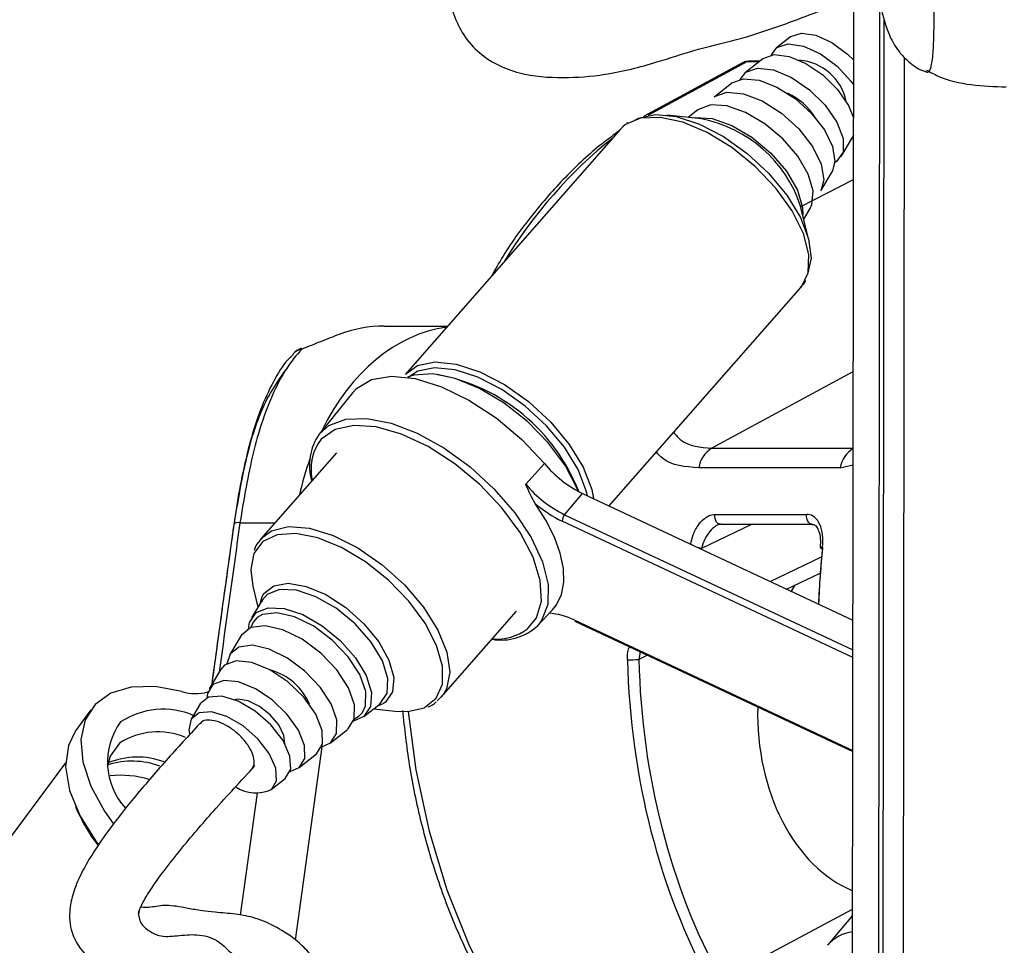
# Model space of a CAD drawing. Header units: millimetres. Extents: x 20 to 22981, y 40 to 19992.
# Tile 9 of 143: x 3953 to 4050, y 6495 to 6586. Entities that reach past the tile are written whole.
import ezdxf

# ---------------------------------------------------------------- set-up
doc = ezdxf.new("R2010")
doc.units = ezdxf.units.MM
doc.header["$LTSCALE"] = 2
doc.layers.add('COMPONENT_GEOMETRY', color=7, linetype='Continuous')
doc.styles.add('SLDTEXTSTYLE0', font='TXT', dxfattribs={"width": 0.75})
doc.dimstyles.new('SLDDIMSTYLE0', dxfattribs={"dimtxt": 100, "dimasz": 6.604, "dimexe": 0, "dimexo": 0.0625, "dimgap": 25, "dimtad": 0, "dimtih": 1, "dimtoh": 1, "dimdec": 0, "dimrnd": 1e-09, "dimzin": 12, "dimdsep": 46, "dimtxsty": 'SLDTEXTSTYLE0', "dimsah": 1, "dimcen": 0.09, "dimadec": 0, "dimazin": 3, "dimtfac": 1, "dimtdec": 0, "dimtofl": 0, "dimtmove": 0, "dimatfit": 3, "dimfxl": 1, "dimfrac": 2, "dimtolj": 1, "dimtzin": 12, "dimarcsym": 0})

# ---------------------------------------------------------------- blocks, each defined once
blk = doc.blocks.new('_D_4')
at = {"layer": 'COMPONENT_GEOMETRY', "color": 7}
for p, q in [((6638.523, 7959.491), (1711.232, 7959.491)), ((1717.582, 7959.491), (1717.582, 5203.331)), ((1517.513, 5183.019), (1487.044, 5183.019)), ((1487.044, 5183.019), (1487.044, 5024.269)), ((1917.651, 5183.019), (1948.12, 5183.019)), ((1948.12, 5183.019), (1948.12, 5024.269)), ((1487.044, 5024.269), (1517.513, 5024.269)), ((1948.12, 5024.269), (1917.651, 5024.269)), ((1717.582, 2118.491), (1717.582, 4874.651)), ((6578.749, 2118.491), (1711.232, 2118.491))]:
    blk.add_line(p, q, dxfattribs=at)
for points in [[(1717.582, 7959.491), (1716.566, 7952.887), (1718.598, 7952.887)], [(1717.582, 2118.491), (1718.598, 2125.095), (1716.566, 2125.095)]]:
    blk.add_solid(points, dxfattribs=at)
at = {"layer": 'COMPONENT_GEOMETRY', "color": 7, "char_height": 100, "attachment_point": 1, "style": 'SLDTEXTSTYLE0'}
for s, insert in [('9\'6.98"', (1517.513, 5153.176)), ('2921mm', (1444.804, 5003.558))]:
    blk.add_mtext(s, dxfattribs=dict(at, insert=insert))

msp = doc.modelspace()

# ---------------------------------------------------------------- linework, layer by layer
at = {"color": 7, "linetype": 'Continuous', "lineweight": 25}
for p, q in [((4034.907, 6446.558), (4035.117, 6603.464)), ((4037.907, 6446.566), (4038.094, 6586.161)), ((4037.938, 6469.562), (4038.094, 6586.16)), ((4028.865, 6584.525), (4027.5, 6583.449)), ((4026.135, 6582.373), (4024.429, 6581.028)), ((4025.813, 6582.119), (4024.741, 6582.119)), ((4039.944, 6474.547), (4040.089, 6582.505)), ((4024.141, 6581.97), (4014.416, 6576.698)), ((4023.064, 6579.953), (4021.358, 6578.608)), ((4019.763, 6577.351), (4018.808, 6576.598)), ((4020.107, 6576.452), (4016.699, 6576.835)), ((4012.161, 6575.446), (3991.005, 6551.364)), ((4012.652, 6575.895), (4012.382, 6575.672)), ((4012.885, 6576.068), (4012.769, 6576.003)), ((4033.847, 6572.755), (4034.961, 6574.62)), ((4035.079, 6574.861), (4034.961, 6574.62)), ((4031.842, 6569.397), (4032.956, 6571.263)), ((4030.684, 6564.549), (4029.865, 6567.879)), ((4030.177, 6566.61), (4030.801, 6567.654)), ((4011.039, 6538.411), (4029.891, 6559.869)), ((3988.925, 6556.091), (3995.158, 6556.091)), ((3985.839, 6549.571), (3982.521, 6545.47)), ((3984.21, 6543.63), (3976.789, 6535.184)), ((4021.109, 6544.078), (4035.035, 6544.078)), ((4002.842, 6540.536), (4004.675, 6542.573)), ((4033.769, 6542.166), (4019.842, 6542.166)), ((4006.654, 6537.549), (4008.419, 6539.639)), ((4008.419, 6539.639), (4035.015, 6527.171)), ((4021.433, 6537.579), (4030.462, 6537.579)), ((4021.986, 6536.608), (4031.015, 6536.608)), ((4028.486, 6530.232), (4031.796, 6531.811)), ((3975.996, 6530.504), (3976.503, 6528.443)), ((3976.923, 6529.147), (3975.879, 6527.4)), ((3976.707, 6528.786), (3976.919, 6529.493)), ((3976.881, 6528.99), (3976.976, 6529.141)), ((3994.519, 6519.607), (4001.94, 6528.054)), ((4003.982, 6526.616), (4005.479, 6528.187)), ((4007.719, 6527.045), (4034.997, 6514.257)), ((3974.838, 6525.656), (3973.724, 6523.791)), ((3972.833, 6522.298), (3971.719, 6520.433)), ((3994.704, 6519.84), (3994.127, 6519.234)), ((3960.055, 6518.369), (3958.561, 6516.284)), ((3970.828, 6518.941), (3969.937, 6517.449)), ((3986.917, 6517.702), (3988.515, 6518.962)), ((3987.872, 6518.455), (3989.981, 6518.218)), ((3988.833, 6518.986), (3988.185, 6518.702)), ((3988.521, 6518.967), (3988.388, 6518.887)), ((3983.616, 6515.1), (3985.322, 6516.445)), ((3980.545, 6512.68), (3982.251, 6514.025)), ((3957.59, 6513.136), (3944.589, 6495.779)), ((3977.815, 6510.528), (3979.18, 6511.604)), ((4034.976, 6498.139), (4032.539, 6495.249))]:
    msp.add_line(p, q, dxfattribs=at)
at = {"color": 8, "linetype": 'Continuous', "lineweight": 25}
for p, q in [((4037.472, 6441.736), (4037.667, 6587.84)), ((4024.589, 6582.079), (4014.843, 6576.797)), ((4025.762, 6582.079), (4024.589, 6582.079)), ((4012.382, 6575.672), (4012.161, 6575.446)), ((4029.874, 6567.842), (4035.073, 6570.503)), ((4021.109, 6544.078), (4035.047, 6551.633)), ((3982.41, 6544.536), (3982.041, 6543.808)), ((4035.035, 6544.078), (4035.037, 6544.079)), ((4033.769, 6542.166), (4035.035, 6542.465)), ((4006.654, 6537.549), (4035.011, 6524.255)), ((3974.731, 6536.754), (3978.169, 6536.754)), ((4035.01, 6523.505), (4006.421, 6536.907)), ((4025.085, 6536.608), (4020.119, 6534.237)), ((4026.858, 6530.995), (4031.933, 6533.417)), ((4007.647, 6527.174), (4034.998, 6514.352)), ((4014.087, 6524.06), (4013.956, 6523.316)), ((4014.807, 6523.723), (4013.956, 6523.316)), ((3989.039, 6519.132), (3988.833, 6518.986)), ((3985.982, 6517.487), (3986.45, 6517.764)), ((3986.45, 6517.764), (3986.77, 6518.093)), ((3982.775, 6514.715), (3980.175, 6495.732)), ((3974.801, 6498.167), (3976.445, 6510.166)), ((4022.035, 6491.875), (4034.977, 6498.761))]:
    msp.add_line(p, q, dxfattribs=at)
at = {"color": 7, "linetype": 'Continuous', "lineweight": 25, "flags": 128}
for points in [[(4028.903, 6584.554), (4029.946, 6584.886), (4031.353, 6584.678), (4032.933, 6583.956), (4034.474, 6582.818), (4035.088, 6582.221)], [(4027.01, 6582.742), (4027.54, 6583.48), (4028.646, 6583.832), (4030.137, 6583.611), (4031.813, 6582.846), (4033.447, 6581.64), (4034.818, 6580.156), (4035.085, 6579.782)], [(4026.178, 6582.406), (4027.269, 6582.774), (4028.733, 6582.6), (4030.394, 6581.907), (4032.052, 6580.777), (4033.506, 6579.347), (4034.581, 6577.789), (4035.081, 6576.569)], [(4023.917, 6580.341), (4024.474, 6581.063), (4025.639, 6581.456), (4027.201, 6581.271), (4028.974, 6580.531), (4030.743, 6579.325), (4032.294, 6577.799), (4033.441, 6576.136), (4034.046, 6574.538), (4034.035, 6573.196), (4033.409, 6572.274), (4033.231, 6572.159)], [(4023.112, 6579.989), (4024.258, 6580.395), (4025.789, 6580.256), (4027.538, 6579.589), (4029.316, 6578.464), (4030.93, 6577.005), (4032.205, 6575.369), (4033.004, 6573.733), (4033.239, 6572.275), (4032.956, 6571.263)], [(4021.408, 6578.646), (4022.624, 6579.076), (4024.246, 6578.93), (4026.1, 6578.222), (4027.984, 6577.03), (4029.695, 6575.483), (4031.047, 6573.749), (4031.893, 6572.016), (4032.142, 6570.47), (4031.842, 6569.397)], [(4030.801, 6567.654), (4030.979, 6568.038), (4031.09, 6569.398), (4030.61, 6571.036), (4029.586, 6572.792), (4028.118, 6574.494), (4026.35, 6575.976), (4024.455, 6577.091), (4022.618, 6577.732), (4021.02, 6577.835), (4019.816, 6577.391), (4019.763, 6577.351)], [(4013.412, 6576.252), (4013.926, 6576.526), (4015.596, 6576.878), (4017.633, 6576.68), (4019.908, 6575.944), (4022.278, 6574.716), (4024.595, 6573.073), (4026.714, 6571.119), (4028.5, 6568.976), (4029.841, 6566.779), (4030.654, 6564.666), (4030.888, 6562.77), (4030.527, 6561.209), (4030.495, 6561.145)], [(3980.83, 6553.823), (3980.745, 6553.884), (3980.724, 6553.883)], [(3991.005, 6551.364), (3992.176, 6552.2), (3993.889, 6552.562), (3995.978, 6552.359), (3998.311, 6551.604), (4000.742, 6550.345), (4003.118, 6548.66), (4005.29, 6546.656), (4007.121, 6544.459), (4008.497, 6542.206), (4009.331, 6540.039), (4009.514, 6539.126)], [(4008.893, 6539.417), (4008.783, 6539.9), (4007.977, 6541.993), (4006.648, 6544.17), (4004.878, 6546.293), (4002.78, 6548.229), (4000.484, 6549.856), (3998.136, 6551.073), (3995.882, 6551.802), (3993.864, 6551.998), (3992.21, 6551.649), (3991.28, 6551.05)], [(3985.839, 6549.571), (3986.187, 6549.945), (3987.676, 6550.83), (3989.636, 6551.163), (3991.967, 6550.926), (3994.55, 6550.131), (3997.25, 6548.819), (3999.928, 6547.059), (4002.446, 6544.94), (4004.675, 6542.573)], [(4007.994, 6539.852), (4007.891, 6540.116), (4006.733, 6542.35), (4005.08, 6544.588), (4003.035, 6546.689), (4000.726, 6548.521), (3998.3, 6549.969), (3995.907, 6550.943), (3993.7, 6551.38), (3991.815, 6551.254), (3991.212, 6551.06)], [(4002.995, 6526.323), (4003.885, 6527.391), (4004.382, 6529.058), (4004.269, 6531.091), (4003.553, 6533.379), (4002.272, 6535.801), (4000.495, 6538.225), (3998.318, 6540.52), (3995.858, 6542.563), (3993.249, 6544.244), (3990.63, 6545.472), (3988.142, 6546.18), (3985.921, 6546.332), (3984.085, 6545.918), (3982.734, 6544.96), (3982.41, 6544.536)], [(4005.479, 6528.187), (4005.868, 6528.671), (4006.361, 6529.694), (4006.588, 6530.903), (4006.542, 6532.271), (4006.227, 6533.766), (4005.648, 6535.353), (4004.82, 6536.995), (4003.76, 6538.656)], [(3976.054, 6533.615), (3975.789, 6532.139), (3975.996, 6530.504)], [(3975.568, 6526.343), (3975.675, 6526.937), (3976.33, 6527.916)], [(3976.33, 6527.916), (3977.504, 6528.395), (3979.081, 6528.328), (3980.907, 6527.721), (3982.804, 6526.633), (3984.586, 6525.172), (3986.079, 6523.48), (3987.135, 6521.722), (3987.653, 6520.071), (3987.581, 6518.688), (3986.926, 6517.71), (3985.91, 6517.258)], [(3986.77, 6518.093), (3987.088, 6518.751), (3987.113, 6520.154), (3986.522, 6521.822), (3985.381, 6523.573), (3983.812, 6525.218), (3981.986, 6526.579), (3980.1, 6527.508), (3978.359, 6527.905), (3976.951, 6527.726), (3976.432, 6527.432)], [(3985.33, 6516.452), (3985.97, 6517.442), (3985.995, 6518.85), (3985.403, 6520.524), (3984.257, 6522.281), (3982.683, 6523.933), (3980.85, 6525.298), (3978.957, 6526.231), (3977.21, 6526.628), (3975.797, 6526.449), (3974.872, 6525.711), (3974.838, 6525.656)], [(3982.775, 6514.715), (3983.624, 6515.107), (3984.227, 6516.041), (3984.251, 6517.37), (3983.692, 6518.949), (3982.611, 6520.607), (3981.126, 6522.165), (3979.396, 6523.453), (3977.611, 6524.333), (3975.962, 6524.708), (3974.629, 6524.539), (3973.757, 6523.843), (3973.449, 6522.894)], [(3982.258, 6514.031), (3982.849, 6514.982), (3982.823, 6516.343), (3982.184, 6517.951), (3981.009, 6519.611), (3979.439, 6521.123), (3977.664, 6522.305), (3975.898, 6523.014), (3974.354, 6523.165), (3973.218, 6522.739), (3972.833, 6522.298)], [(3979.67, 6512.311), (3980.552, 6512.686), (3981.105, 6513.577), (3981.081, 6514.853), (3980.482, 6516.359), (3979.381, 6517.915), (3977.909, 6519.332), (3976.246, 6520.44), (3974.591, 6521.104), (3973.144, 6521.245), (3972.08, 6520.846), (3971.526, 6519.955), (3971.466, 6519.518)], [(3969.028, 6520.168), (3966.403, 6520.641), (3964.034, 6520.582), (3962.035, 6519.994), (3960.499, 6518.903), (3959.501, 6517.364), (3959.086, 6515.447), (3959.275, 6513.245), (3960.059, 6510.861), (3961.401, 6508.41), (3962.272, 6507.182)], [(3979.186, 6511.609), (3979.724, 6512.515), (3979.648, 6513.82), (3978.968, 6515.348), (3977.776, 6516.892), (3976.234, 6518.244), (3974.548, 6519.222), (3972.948, 6519.693), (3971.649, 6519.594), (3970.828, 6518.941)], [(3979.153, 6515.026), (3979.057, 6515.855), (3978.551, 6516.872), (3977.705, 6517.874), (3976.647, 6518.706), (3975.539, 6519.243), (3974.549, 6519.404), (3974.225, 6519.355)], [(3977.821, 6510.533), (3978.328, 6511.388), (3978.257, 6512.618), (3977.615, 6514.059), (3976.491, 6515.516), (3975.036, 6516.792), (3973.446, 6517.714), (3971.937, 6518.158), (3970.711, 6518.065), (3969.935, 6517.446), (3969.714, 6516.386), (3969.759, 6516.017)], [(3989.981, 6518.218), (3991.236, 6518.183), (3992.846, 6518.568)], [(3958.561, 6516.284), (3957.859, 6514.864), (3957.592, 6512.784), (3957.983, 6510.423), (3959.011, 6507.906), (3960.623, 6505.364), (3960.795, 6505.137)], [(3962.887, 6515.091), (3961.985, 6513.805), (3961.746, 6512.944)]]:
    msp.add_lwpolyline(points, dxfattribs=at)
at = {"color": 8, "linetype": 'Continuous', "lineweight": 25, "flags": 128}
for points in [[(4024.741, 6582.119), (4024.67, 6582.111), (4024.589, 6582.079)], [(4029.891, 6559.869), (4029.948, 6559.937), (4030.617, 6561.326), (4030.683, 6563.112), (4030.142, 6565.184), (4029.028, 6567.412), (4027.412, 6569.655), (4025.394, 6571.772), (4023.102, 6573.631), (4020.679, 6575.115), (4018.279, 6576.13), (4016.05, 6576.612), (4014.135, 6576.532), (4012.652, 6575.895)], [(4019.202, 6576.554), (4019.485, 6576.6), (4021.164, 6576.492), (4023.093, 6575.819), (4025.083, 6574.647), (4026.94, 6573.091), (4028.482, 6571.304), (4029.557, 6569.459), (4030.061, 6567.739), (4030.083, 6566.994)], [(3982.521, 6545.47), (3983.472, 6546.303), (3985.135, 6546.925), (3987.21, 6547.007), (3989.593, 6546.544), (3992.165, 6545.561), (3994.795, 6544.105), (3997.354, 6542.252), (3999.711, 6540.092), (4001.749, 6537.735), (4003.367, 6535.298), (4004.482, 6532.905), (4005.038, 6530.675), (4005.009, 6528.719), (4004.395, 6527.136), (4003.982, 6526.616)], [(4021.986, 6536.608), (4021.874, 6536.624), (4021.733, 6536.692), (4021.609, 6536.811), (4021.512, 6536.971), (4021.448, 6537.161), (4021.421, 6537.369), (4021.433, 6537.579)], [(4031.008, 6536.608), (4030.903, 6536.624), (4030.762, 6536.692), (4030.638, 6536.811), (4030.541, 6536.971), (4030.476, 6537.161), (4030.45, 6537.369), (4030.462, 6537.579)], [(3976.845, 6535.245), (3977.841, 6535.966), (3979.518, 6536.373), (3981.58, 6536.216), (3983.899, 6535.505), (3986.327, 6534.285), (3988.714, 6532.631), (3990.908, 6530.649), (3992.772, 6528.462), (3994.189, 6526.208), (3995.069, 6524.029), (3995.358, 6522.061), (3995.038, 6520.429), (3994.704, 6519.84)], [(3992.846, 6518.568), (3992.871, 6518.58), (3994.028, 6519.503), (3994.633, 6520.892), (3994.648, 6522.662), (3994.073, 6524.7), (3992.944, 6526.878), (3991.332, 6529.061), (3989.337, 6531.11), (3987.086, 6532.897), (3984.72, 6534.309), (3982.387, 6535.258), (3980.234, 6535.685), (3978.396, 6535.561), (3976.989, 6534.896), (3976.989, 6534.896)], [(3976.989, 6534.896), (3976.102, 6533.731), (3976.054, 6533.615)], [(4031.795, 6534.326), (4031.795, 6534.327), (4031.813, 6534.343), (4031.859, 6534.356), (4031.933, 6534.364), (4032.032, 6534.368)], [(3976.919, 6529.493), (3977.093, 6529.795), (3978.052, 6530.56), (3979.476, 6530.804), (3981.237, 6530.503), (3983.179, 6529.686), (3985.129, 6528.425), (3986.915, 6526.831), (3988.377, 6525.047), (3989.385, 6523.23), (3989.851, 6521.543), (3989.732, 6520.136), (3989.039, 6519.132), (3989.039, 6519.132)], [(3988.525, 6518.969), (3989.212, 6519.997), (3989.288, 6521.45), (3988.744, 6523.183), (3987.634, 6525.03), (3986.067, 6526.807), (3984.196, 6528.342), (3982.203, 6529.484), (3980.285, 6530.122), (3978.628, 6530.192), (3977.396, 6529.689), (3976.923, 6529.147)], [(3976.432, 6527.432), (3976.029, 6526.991), (3975.787, 6526.444)], [(3991.289, 6518.187), (3992.041, 6512.471), (3993.324, 6506.441), (3995.078, 6500.653), (3997.28, 6495.179), (3999.903, 6490.09), (4002.913, 6485.45), (4006.273, 6481.317), (4009.939, 6477.743), (4013.866, 6474.775), (4016.271, 6473.33)]]:
    msp.add_lwpolyline(points, dxfattribs=at)
at = {"color": 7, "linetype": 'Continuous', "lineweight": 25}
for centre, radius, start, end in [((4029.363, 6577.148), 5.089, 11.93592, 85.46364), ((4025.928, 6573.237), 6.329, 32.2155, 65.18402), ((4017.69, 6563.861), 12.821, 18.26487, 79.13466), ((3988.922, 6543.728), 12.363, 89.98573, 111.01919), ((3981.43, 6552.012), 2, 110.66916, 137.02437), ((3990.727, 6533.054), 18.593, 21.36089, 79.45918), ((3986.954, 6542.41), 5.387, 145.38426, 196.54539), ((3987.382, 6541.954), 5.654, 160.86137, 190.58897), ((4022.614, 6541.705), 2.81, 122.38567, 170.56285), ((4036.54, 6541.705), 2.81, 122.38567, 170.56285), ((4013.335, 6549.769), 11.259, 219.7231, 244.11119), ((4011.659, 6547.862), 11.463, 219.7231, 244.11119), ((4011.545, 6547.6), 11.857, 228.96288, 244.39693), ((4007.38, 6536.922), 0.959, 139.18129, 180.87972), ((4032.03, 6534.592), 0.355, 228.5005, 267.68596), ((4004.697, 6521.272), 6.599, 63.44212, 86.317), ((4000.419, 6530.473), 5.251, 260.14333, 312.72608), ((4012.888, 6543.756), 20.468, 269.84845, 272.98932), ((3976.277, 6516.721), 5.727, 22.42782, 74.97171), ((3970.38, 6524.404), 4.447, 252.29999, 285.59567), ((3967.188, 6510.733), 7.685, 67.25886, 123.00649), ((3968.423, 6513.219), 6.713, 143.8634, 222.39558), ((3966.662, 6509.192), 7.003, 67.19611, 122.61601), ((3963.081, 6502.862), 9.064, 72.53821, 97.01029), ((3976.297, 6513.757), 3.566, 236.94028, 295.30957), ((3974.465, 6515.524), 17.25, 202.70749, 217.34665)]:
    msp.add_arc(centre, radius, start, end, dxfattribs=at)
at = {"color": 8, "linetype": 'Continuous', "lineweight": 25}
for centre, radius, start, end in [((4040.175, 6538.587), 46.089, 128.58993, 148.8096), ((3981.041, 6552.36), 1.478, 98.22361, 137.41223), ((3974.578, 6535.919), 0.849, 79.62851, 121.21195), ((4019.087, 6529.441), 4.906, 77.85658, 81.31313), ((4007.793, 6527.171), 0.146, 178.79045, 239.72848), ((3999.998, 6530.293), 4.974, 264.87964, 307.05002), ((3964.139, 6505.362), 7.952, 69.92168, 107.41994), ((3964.661, 6506.239), 7.477, 69.50204, 112.64582), ((4035.442, 6492.71), 3.856, 96.98324, 139.29878)]:
    msp.add_arc(centre, radius, start, end, dxfattribs=at)
for centre, major_axis, ratio, start_param, end_param in [((4025.079, 6580.203), (-0.926, 1.773), 0.663275, 5.949734, 6.293418), ((3996.745, 6532.091), (-0.123, 24), 0.707093, 0.092148, 0.960361), ((3996.745, 6532.091), (-0.123, 24), 0.707093, 1.092878, 1.253134), ((4018.545, 6533.099), (54.796, 386.22), 0.112522, 1.577296, 1.615348), ((4070.542, 6525.567), (-0.451, 55.999), 0.695649, 1.407381, 1.508222)]:
    msp.add_ellipse(centre, major_axis=major_axis, ratio=ratio, start_param=start_param, end_param=end_param, dxfattribs=at)
at = {"color": 7, "linetype": 'Continuous', "lineweight": 25}
for centre, major_axis, ratio, start_param, end_param in [((4069.967, 6525.562), (-0.451, 55.199), 0.695482, 1.407304, 1.507162), ((4038.722, 6518.053), (0.159, 18.2), 0.718681, 0.811836, 0.858991), ((4053.049, 6525.567), (0.481, 55.999), 0.718516, 1.617665, 2.233375), ((4053.605, 6525.562), (0.481, 55.199), 0.718681, 1.617759, 2.233469), ((4038.722, 6518.053), (0.159, 18.2), 0.718681, 1.544863, 2.863537)]:
    msp.add_ellipse(centre, major_axis=major_axis, ratio=ratio, start_param=start_param, end_param=end_param, dxfattribs=at)
at = {"color": 8, "linetype": 'Continuous', "lineweight": 25}
for points, knots in [([(4042.23, 6581.084), (4042.27, 6581.067), (4042.366, 6581.028), (4042.501, 6581.127), (4042.634, 6581.366), (4042.754, 6581.787), (4042.841, 6582.364), (4042.901, 6583.048), (4042.94, 6583.707), (4042.97, 6584.545), (4042.989, 6585.551), (4042.994, 6586.728), (4042.996, 6588.064), (4042.991, 6589.612), (4042.967, 6591.262), (4042.924, 6593.232), (4042.861, 6595.056), (4042.789, 6596.702), (4042.725, 6597.999), (4042.649, 6599.34), (4042.532, 6601.185), (4042.371, 6603.432), (4042.165, 6606.027), (4041.929, 6608.744), (4041.728, 6610.896), (4041.596, 6612.158), (4041.563, 6612.467)], [0, 0, 0, 0, 0.038222, 0.090608, 0.13556, 0.180766, 0.234822, 0.262379, 0.290157, 0.321749, 0.354003, 0.381679, 0.414294, 0.448045, 0.482645, 0.518092, 0.571369, 0.598559, 0.625857, 0.658017, 0.690279, 0.755323, 0.821685, 0.888306, 0.972634, 1, 1, 1, 1]), ([(4017.383, 6545.633), (4017.616, 6545.357), (4018.512, 6544.294), (4020.004, 6544.17), (4021.109, 6544.078)], [0, 0, 0, 0, 0.259391, 1, 1, 1, 1]), ([(4019.842, 6542.166), (4018.526, 6542.254), (4016.916, 6542.361), (4015.87, 6543.488), (4015.679, 6543.693)], [0, 0, 0, 0, 0.8179045, 1, 1, 1, 1]), ([(4019.072, 6534.645), (4019.133, 6534.953), (4019.274, 6535.663), (4019.816, 6536.624), (4020.537, 6537.342), (4021.112, 6537.568), (4021.389, 6537.578), (4021.433, 6537.579)], [0, 0, 0, 0, 0.209444, 0.482317, 0.738814, 0.957823, 1, 1, 1, 1]), ([(3971.985, 6520.879), (3972.473, 6524.439), (3973.19, 6529.675), (3973.932, 6534.911), (3974.169, 6536.587)], [0, 0, 0, 0, 0.680012, 1, 1, 1, 1]), ([(4021.653, 6536.509), (4021.615, 6536.488), (4021.362, 6536.348), (4020.902, 6535.917), (4020.394, 6535.138), (4020.211, 6534.539), (4020.119, 6534.237)], [0, 0, 0, 0, 0.052685, 0.34838, 0.672335, 1, 1, 1, 1]), ([(4012.834, 6523.288), (4012.836, 6523.645), (4012.839, 6524.097), (4012.996, 6524.476), (4013.029, 6524.556)], [0, 0, 0, 0, 0.789497, 1, 1, 1, 1]), ([(3964.817, 6498.6), (3964.816, 6498.598), (3964.748, 6498.381), (3964.782, 6497.998), (3964.984, 6497.282), (3965.679, 6496.686), (3966.879, 6495.995), (3968.574, 6496.155), (3970.548, 6496.364), (3972.568, 6495.855), (3974.213, 6494.043), (3975.949, 6492.588), (3977.731, 6492.092), (3979.204, 6491.152), (3980.295, 6490.025), (3981.046, 6488.34), (3981.087, 6487.021), (3981.108, 6486.346)], [0, 0, 0, 0, 0.00021, 0.019351, 0.044614, 0.107489, 0.175923, 0.270582, 0.370828, 0.476043, 0.582173, 0.684853, 0.779332, 0.8451, 0.903182, 0.95048, 1, 1, 1, 1])]:
    msp.add_open_spline(points, degree=3, knots=knots, dxfattribs=at)
at = {"color": 7, "linetype": 'Continuous', "lineweight": 25}
for points, knots in [([(4035.714, 6599.815), (4035.808, 6599.086), (4036.103, 6596.79), (4036.591, 6593.494), (4037.193, 6589.896), (4037.72, 6587.416), (4038.161, 6585.858), (4038.508, 6584.883), (4038.9, 6584.03), (4039.506, 6583.056), (4040.461, 6582.064), (4041.426, 6581.327), (4042.102, 6581.139), (4042.235, 6581.102)], [0, 0, 0, 0, 0.093372, 0.293786, 0.480966, 0.679982, 0.780333, 0.837503, 0.883801, 0.919111, 0.954307, 0.991015, 1, 1, 1, 1]), ([(3995.666, 6586.989), (3995.937, 6586.293), (3996.495, 6584.861), (3998.006, 6583.068), (3999.963, 6581.732), (4002.804, 6580.689), (4006.444, 6580.421), (4010.99, 6580.761), (4015.321, 6581.863), (4019.545, 6583.307), (4023.566, 6584.188), (4027.85, 6585.564), (4031.394, 6586.963), (4033.968, 6587.873), (4034.945, 6588.129), (4035.096, 6588.169)], [0, 0, 0, 0, 0.054284, 0.11169, 0.168925, 0.222751, 0.321916, 0.415965, 0.535059, 0.622939, 0.719069, 0.813545, 0.928356, 0.988887, 1, 1, 1, 1]), ([(4024.741, 6582.119), (4024.56, 6582.11), (4024.324, 6582.099), (4024.147, 6581.954), (4024.106, 6581.92)], [0, 0, 0, 0, 0.763887, 1, 1, 1, 1]), ([(4042.156, 6581.124), (4042.166, 6581.113), (4042.191, 6581.085), (4042.215, 6581.084), (4042.23, 6581.084)], [0, 0, 0, 0, 0.39695, 1, 1, 1, 1]), ([(4042.222, 6581.257), (4042.61, 6581.052), (4044.999, 6579.784), (4047.765, 6579.687), (4050.083, 6579.607)], [0, 0, 0, 0, 0.162063, 1, 1, 1, 1]), ([(4011.984, 6575.245), (4011.499, 6574.89), (4009.748, 6573.613), (4006.896, 6571.012), (4003.581, 6567.253), (4001.088, 6563.89), (3999.837, 6561.659), (3999.462, 6560.991)], [0, 0, 0, 0, 0.100463, 0.362311, 0.62469, 0.887637, 1, 1, 1, 1]), ([(4029.806, 6559.902), (4030.025, 6560.075), (4030.267, 6560.267), (4030.36, 6560.559), (4030.37, 6560.588)], [0, 0, 0, 0, 0.899933, 1, 1, 1, 1]), ([(3984.488, 6555.269), (3983.898, 6555.039), (3982.802, 6554.611), (3981.453, 6554.072), (3980.83, 6553.823)], [0, 0, 0, 0, 0.538139, 1, 1, 1, 1]), ([(3979.997, 6553.325), (3979.815, 6553.152), (3979.046, 6552.425), (3977.968, 6550.631), (3976.727, 6547.962), (3975.759, 6544.931), (3974.985, 6541.676), (3974.462, 6538.926), (3974.227, 6537.175), (3974.153, 6536.632)], [0, 0, 0, 0, 0.05493, 0.231867, 0.418359, 0.602254, 0.759643, 0.925428, 1, 1, 1, 1]), ([(3980.83, 6553.823), (3980.755, 6553.745), (3979.645, 6552.589), (3977.853, 6549.635), (3975.909, 6543.799), (3975.125, 6539.109), (3974.731, 6536.754)], [0, 0, 0, 0, 0.024677, 0.367477, 0.682495, 1, 1, 1, 1]), ([(3974.169, 6536.587), (3974.529, 6538.742), (3975.249, 6543.062), (3976.961, 6548.644), (3978.659, 6550.972), (3979.578, 6552.232)], [0, 0, 0, 0, 0.3137531, 0.6286603, 1, 1, 1, 1]), ([(4003.76, 6538.656), (4003.597, 6538.935), (4003.256, 6539.52), (4002.994, 6540.186), (4002.845, 6540.53), (4002.842, 6540.536)], [0, 0, 0, 0, 0.472391, 0.991344, 1, 1, 1, 1]), ([(4032.032, 6534.368), (4032.049, 6534.771), (4032.084, 6535.576), (4031.794, 6536.625), (4031.284, 6537.341), (4030.78, 6537.568), (4030.506, 6537.578), (4030.462, 6537.579)], [0, 0, 0, 0, 0.256919, 0.513405, 0.754499, 0.960356, 1, 1, 1, 1]), ([(3974.138, 6536.645), (3973.849, 6534.59), (3973.106, 6529.319), (3972.392, 6524.047), (3971.956, 6520.83)], [0, 0, 0, 0, 0.389746, 1, 1, 1, 1]), ([(4021.984, 6536.617), (4021.874, 6536.594), (4021.763, 6536.572), (4021.653, 6536.509), (4021.653, 6536.509)], [0, 0, 0, 0, 0.998127, 1, 1, 1, 1]), ([(4031.009, 6536.597), (4031.062, 6536.596), (4031.193, 6536.593), (4031.418, 6536.407), (4031.682, 6535.904), (4031.839, 6535.19), (4031.807, 6534.622), (4031.79, 6534.325)], [0, 0, 0, 0, 0.139195, 0.346851, 0.545867, 0.762051, 1, 1, 1, 1]), ([(3976.916, 6535.21), (3976.658, 6534.971), (3976.297, 6534.637), (3976.179, 6534.151), (3976.145, 6534.012)], [0, 0, 0, 0, 0.713871, 1, 1, 1, 1]), ([(3993.198, 6518.636), (3993.207, 6518.639), (3993.535, 6518.728), (3993.787, 6518.939), (3994.033, 6519.144)], [0, 0, 0, 0, 0.025961, 1, 1, 1, 1]), ([(3990.716, 6518.3), (3990.91, 6516.524), (3991.319, 6512.783), (3992.49, 6507.235), (3994.09, 6501.7), (3996.114, 6496.433), (3998.529, 6491.493), (4001.312, 6486.934), (4004.433, 6482.816), (4007.853, 6479.166), (4011.556, 6476.109), (4014.237, 6474.211), (4015.715, 6473.516), (4015.828, 6473.463)], [0, 0, 0, 0, 0.090498, 0.190615, 0.290766, 0.390957, 0.491188, 0.591446, 0.691694, 0.791878, 0.891923, 0.991732, 1, 1, 1, 1]), ([(3975.851, 6512.478), (3975.96, 6512.635), (3976.183, 6512.957), (3976.112, 6513.714), (3975.75, 6514.577), (3975.116, 6515.458), (3974.272, 6516.262), (3973.333, 6516.898), (3972.383, 6517.289), (3971.553, 6517.391), (3971.002, 6517.273), (3970.85, 6517.045), (3970.809, 6516.983)], [0, 0, 0, 0, 0.104236, 0.21277, 0.31722, 0.426014, 0.530103, 0.638184, 0.74417, 0.850689, 0.959275, 1, 1, 1, 1]), ([(3970.78, 6517.009), (3969.678, 6515.809), (3967.513, 6513.451), (3964.446, 6509.918), (3961.997, 6506.818), (3960.237, 6504.27), (3959.064, 6502.226), (3958.31, 6500.409), (3957.894, 6498.525), (3958.04, 6496.617), (3959.028, 6494.741), (3960.291, 6493.643), (3961.909, 6492.944), (3964.429, 6492.183), (3967.455, 6491.905), (3970.045, 6492.134), (3971.028, 6492.229), (3972.412, 6491.825), (3974.267, 6491.441), (3975.388, 6490.909), (3976.16, 6490.339), (3976.866, 6489.399), (3977.283, 6487.924), (3977.319, 6486.914), (3977.339, 6486.347)], [0, 0, 0, 0, 0.078657, 0.154625, 0.216569, 0.25594, 0.288853, 0.317898, 0.344465, 0.385221, 0.416072, 0.454405, 0.502261, 0.562058, 0.628033, 0.692323, 0.754407, 0.814575, 0.870189, 0.896149, 0.922757, 0.955881, 0.975204, 1, 1, 1, 1]), ([(3964.825, 6498.597), (3964.835, 6498.632), (3964.858, 6498.716), (3964.946, 6498.928), (3965.15, 6499.365), (3965.621, 6500.192), (3966.843, 6502.03), (3969.089, 6504.897), (3972.372, 6508.736), (3974.848, 6511.39), (3976.202, 6512.841)], [0, 0, 0, 0, 0.011179, 0.026743, 0.046017, 0.099513, 0.175961, 0.384856, 0.663568, 1, 1, 1, 1]), ([(3984.138, 6486.337), (3984.078, 6487.477), (3983.962, 6489.682), (3982.947, 6492.478), (3981.697, 6494.345), (3980.191, 6495.857), (3978.244, 6497.079), (3976.366, 6497.911), (3974.43, 6498.299), (3972.502, 6498.437), (3971.051, 6498.569), (3970.146, 6498.746), (3968.547, 6499.068), (3967.009, 6499.198), (3965.809, 6498.872), (3965.132, 6498.95), (3964.907, 6498.976)], [0, 0, 0, 0, 0.080299, 0.155315, 0.218174, 0.268202, 0.348533, 0.435571, 0.513494, 0.581108, 0.62629, 0.658497, 0.715279, 0.822806, 0.941155, 1, 1, 1, 1]), ([(3964.762, 6498.336), (3964.763, 6498.336), (3964.765, 6498.335), (3964.769, 6498.425), (3964.809, 6498.548), (3964.825, 6498.597)], [0, 0, 0, 0, 0.214688, 0.683148, 1, 1, 1, 1])]:
    msp.add_open_spline(points, degree=3, knots=knots, dxfattribs=at)

# ---------------------------------------------------------------- dimensions: what is measured, and where the dimension line sits
at = {"layer": 'COMPONENT_GEOMETRY', "color": 7}
dim = msp.add_linear_dim(base=(1717.582, 7959.491), p1=(6581.289, 2118.491), p2=(6641.063, 7959.491), angle=90, dimstyle='SLDDIMSTYLE0', dxfattribs=at)
dim.commit()
dim.dimension.update_dxf_attribs({"geometry": '_D_4', "text_midpoint": (1717.582, 5038.991), "dimtype": 160})

doc.saveas('drawing.dxf')
